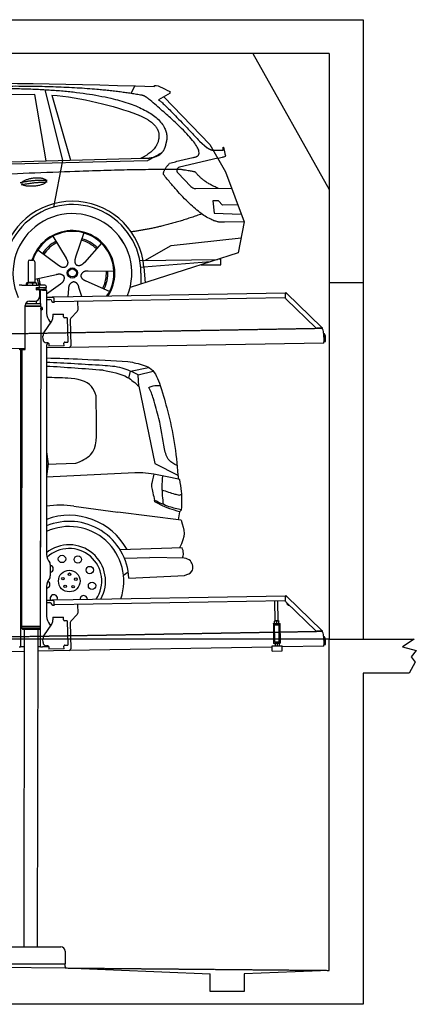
# Model space of a CAD drawing. Header units: millimetres. Extents: x 873 to 6785, y 5966 to 11766.
# Tile 4 of 4: x 4451 to 6785, y 5966 to 11766. Entities that reach past the tile are written whole.
import ezdxf

# ---------------------------------------------------------------- set-up
doc = ezdxf.new("R2010")
doc.units = ezdxf.units.MM
doc.linetypes.add('GEN3', pattern=[6.25, 5, -1.25])
doc.layers.get('0').update_dxf_attribs({"lineweight": 25})
for name, color, linetype, lineweight in [('3', 6, 'GEN3', 25), ('5', 3, 'Continuous', 25), ('AM_0', 7, 'Continuous', 25)]:
    doc.layers.add(name, color=color, linetype=linetype, lineweight=lineweight)
doc.layers.add('Car', color=10, linetype='Continuous')

msp = doc.modelspace()

# ---------------------------------------------------------------- linework, layer by layer
for p, q in [((872.8, 11765.9), (6472.8, 11765.9)), ((6472.8, 11765.9), (6472.8, 10165.9)), ((6272.8, 11565.9), (1072.8, 11565.9)), ((6272.8, 11565.9), (6272.8, 8115.9)), ((4499.6, 10340), (4499.6, 10220)), ((4509.6, 10350), (4529.6, 10350)), ((4539.6, 10340), (4539.6, 10220)), ((6472.8, 10315.9), (6472.8, 8115.9)), ((4489.6, 10212.5), (4489.6, 10202.5)), ((4492.1, 10215), (4491.6, 10214.7)), ((4492.5, 10215), (4492.1, 10215)), ((4510.3, 10215), (4492.5, 10215)), ((4495.4, 10212.5), (4495.4, 10202.5)), ((4499.6, 10220), (4539.6, 10220)), ((4501.6, 10215), (4501.6, 10220)), ((4537.4, 10215), (4510.3, 10215)), ((4525.3, 10212.5), (4525.3, 10202.5)), ((4547.1, 10215), (4537.4, 10215)), ((4537.6, 10215), (4537.6, 10220)), ((4547.1, 10215), (4547.5, 10214.7)), ((4549.5, 10212.5), (4549.5, 10202.5)), ((6472.8, 10215.9), (6272.8, 10215.9)), ((4463.6, 10202.5), (4447.6, 10202.5)), ((4463.6, 10202.5), (4557.6, 10202.5)), ((4548.7, 10174), (4548.6, 10174)), ((4550.6, 10186), (4548.7, 10186)), ((4550.6, 10174), (4548.7, 10174)), ((4549.6, 10176.6), (4549.6, 10183.8)), ((4550.6, 10186), (4551.6, 10186)), ((4550.6, 10186), (4550.6, 10174)), ((4551.6, 10174), (4550.6, 10174)), ((4564.6, 10186), (4551.6, 10186)), ((4552.2, 10174), (4551.6, 10174)), ((4552.2, 10186.5), (4564.6, 10186.5)), ((4564.6, 10174), (4552.2, 10174)), ((4597.6, 10202.5), (4557.6, 10202.5)), ((4564.6, 10186), (4565.6, 10186)), ((4565.6, 10174), (4564.6, 10174)), ((4567.7, 10186), (4565.6, 10186)), ((4565.6, 10174), (4565.6, 10186)), ((4565.6, 10174), (4567.7, 10174)), ((4567.6, 10192.5), (4567.6, 10189.5)), ((4567.6, 10171), (4567.6, 10132.5)), ((4603.4, 10186), (4567.7, 10186)), ((4603.4, 10174), (4567.7, 10174)), ((4572.6, 10093.9), (4572.6, 10172.5)), ((4584.6, 10172.5), (4572.6, 10172.5)), ((4584.6, 10172.5), (4606.6, 10172.5)), ((4592.2, 10186.5), (4604.6, 10186.5)), ((4603.4, 10186), (4605.6, 10186)), ((4605.6, 10174), (4603.4, 10174)), ((4605.6, 10174), (4605.6, 10186)), ((4607.6, 10189.5), (4607.6, 10192.5)), ((4607.6, 10171.5), (4607.6, 10049.5)), ((4651, 10133), (6015.8, 10156.8)), ((6017, 10158.5), (6015.6, 10157.1)), ((6017.4, 10155.4), (6015.6, 10157.1)), ((6016, 10150), (6015.8, 10156.8)), ((6017, 10158.5), (6018.8, 10156.8)), ((6018.9, 10153.9), (6017.4, 10155.4)), ((6018.8, 10156.8), (6020.3, 10155.3)), ((6018.9, 10153.9), (6019.2, 10154.3)), ((6019.2, 10154.3), (6020.3, 10155.3)), ((6020.3, 10155.3), (6229.5, 9953.3)), ((4486.4, 10094), (4574.6, 10093.9)), ((4489.6, 10094), (4489.6, 10098.7)), ((4508.6, 10107.5), (4542.6, 10107.5)), ((4549.6, 10093.9), (4549.6, 10108.5)), ((4574.5, 10080.6), (4574.6, 10093.9)), ((4607.6, 10132.3), (4641, 10132.8)), ((4641.1, 10128.8), (4607.6, 10128.3)), ((4607.6, 10117.2), (4628.8, 10117.6)), ((4639, 10107.8), (4639, 10106.8)), ((4641, 10132.8), (4651, 10133)), ((4651.1, 10129), (4641.1, 10128.8)), ((4644.1, 10101.9), (4649.1, 10102)), ((4651.2, 10125), (4651, 10133)), ((4651.2, 10125), (4651.5, 10108)), ((6011.4, 10126.8), (4656.6, 10103.1)), ((4791.5, 10105.5), (4792.4, 10054.6)), ((6016.1, 10125.9), (6015.7, 10148.4)), ((6193, 9951), (6019.2, 10118.9)), ((4483.6, 9825.5), (4483.6, 10082.5)), ((4483.6, 9825.5), (4483.6, 10082.5)), ((4483.6, 10080.8), (4574.5, 10080.6)), ((4483.6, 10079), (4571.5, 10078.9)), ((4571.5, 10078.9), (4483.6, 10079)), ((4574.5, 10077.2), (4483.6, 10077.3)), ((4571.5, 10078.9), (4574.5, 10080.6)), ((4571.5, 10078.9), (4574.5, 10077.2)), ((4574.5, 10056.4), (4571.8, 8191.9)), ((4572.6, 10078.3), (4572.6, 10079.5)), ((4574.5, 10077.2), (4574.5, 10071.4)), ((4574.5, 10071.4), (4581.5, 10071.4)), ((4574.5, 10056.4), (4581.5, 10056.4)), ((4581.5, 10056.4), (4581.5, 10071.4)), ((4582.5, 10070.4), (4581.5, 10071.4)), ((4582.5, 10057.4), (4581.5, 10056.4)), ((4582.5, 10070.4), (4582.5, 10057.4)), ((4789.6, 10047.5), (4751.2, 10007.7)), ((4593.6, 9922.1), (4639.7, 9990.5)), ((4621, 9999.5), (4632.4, 9979.7)), ((4645.3, 10030.9), (4708.3, 10032)), ((4645.3, 10030.9), (4645.6, 10014.9)), ((4645.7, 10010.7), (4645.6, 10014.9)), ((4708.6, 10016), (4708.3, 10032)), ((4708.6, 10016), (4708.6, 10015)), ((4713.7, 10010.1), (4714.7, 10010.1)), ((4730.7, 10010.4), (4714.7, 10010.1)), ((4730.7, 10010.4), (4733.2, 9866.4)), ((4748.4, 10000.5), (4751.1, 9844.7)), ((6222.7, 9948.5), (6200.2, 9948.1)), ((6228.5, 9952.3), (6228.1, 9951.9)), ((6229.6, 9950.4), (6228.1, 9951.9)), ((6229.5, 9953.3), (6228.5, 9952.3)), ((6229.5, 9953.3), (6231, 9951.9)), ((6231.4, 9948.7), (6229.6, 9950.4)), ((6231, 9951.9), (6232.8, 9950.1)), ((6231.4, 9948.7), (6232.8, 9950.1)), ((6240, 9920), (6240.9, 9868.7)), ((4587.9, 9881.9), (4587.6, 9901.9)), ((4616.3, 9862.4), (4608.3, 9862.2)), ((4711.3, 9861), (4711.3, 9860)), ((4711.6, 9844), (4711.3, 9860)), ((4717.2, 9866.1), (4716.2, 9866.1)), ((4717.2, 9866.1), (4733.2, 9866.4)), ((6241, 9860.7), (4741.3, 9834.5)), ((6241, 9860.7), (6240.9, 9868.7)), ((6242.3, 9903.2), (6242.9, 9870.8)), ((6242.9, 9870.8), (6250.9, 9871)), ((6250.9, 9871), (6250.3, 9903.3)), ((4483.6, 9830), (4146.4, 9824.2)), ((4463.6, 9822.5), (4447.6, 9822.5)), ((4463.6, 9822.5), (4447.6, 9822.5)), ((4455.6, 9819.5), (4455.6, 9822.5)), ((4455.6, 9819.5), (4455.6, 9822.5)), ((4455.6, 9819.5), (4455.6, 8097.5)), ((4464.1, 9822.5), (4461.8, 8192.1)), ((4463.6, 9822.5), (4480.6, 9822.5)), ((4463.6, 9822.5), (4480.6, 9822.5)), ((4607.6, 9839.5), (4607.6, 8629.1)), ((4741.3, 9834.5), (4607.6, 9832.2)), ((4621.4, 9857.5), (4621.6, 9842.5)), ((4711.6, 9844), (4621.6, 9842.5)), ((4572.6, 8072.5), (4572.6, 8697)), ((4621, 8579.1), (4627.2, 8568.3)), ((4630.6, 8555.8), (4630.6, 8489.2)), ((4627.2, 8476.7), (4621, 8465.8)), ((4607.6, 8415.8), (4607.6, 8264.5)), ((4651, 8348), (6015.8, 8371.8)), ((6017, 8373.5), (6015.6, 8372.1)), ((6017.4, 8370.4), (6015.6, 8372.1)), ((6016.1, 8340.9), (6015.7, 8363.4)), ((6016, 8365), (6015.8, 8371.8)), ((6017, 8373.5), (6018.8, 8371.8)), ((6018.9, 8368.9), (6017.4, 8370.4)), ((6018.8, 8371.8), (6020.3, 8370.3)), ((6018.9, 8368.9), (6019.2, 8369.3)), ((6019.2, 8369.3), (6020.3, 8370.3)), ((6020.3, 8370.3), (6229.5, 8168.3)), ((4607.6, 8347.3), (4641, 8347.8)), ((4641.1, 8343.8), (4607.6, 8343.3)), ((4607.6, 8332.2), (4628.8, 8332.6)), ((4639, 8322.8), (4639, 8321.8)), ((4641, 8347.8), (4651, 8348)), ((4651.1, 8344), (4641.1, 8343.8)), ((4644.1, 8316.9), (4649.1, 8317)), ((4651.2, 8340), (4651, 8348)), ((4651.2, 8340), (4651.5, 8323)), ((6011.4, 8341.8), (4656.6, 8318.1)), ((4791.5, 8320.5), (4792.4, 8269.6)), ((5955.4, 8224.1), (5953.4, 8340.7)), ((5971.4, 8224.3), (5969.4, 8341)), ((6193, 8166), (6019.2, 8333.9)), ((4645.3, 8245.9), (4708.3, 8247)), ((4645.3, 8245.9), (4645.6, 8229.9)), ((4708.6, 8231), (4708.3, 8247)), ((4789.6, 8262.5), (4751.2, 8222.7)), ((4571.8, 8191.9), (4461.8, 8192.1)), ((4461.8, 8192.1), (4571.8, 8191.9)), ((4461.8, 8192.1), (4461.8, 8181.1)), ((4461.8, 8181.1), (4571.8, 8180.9)), ((4468.8, 8174.1), (4461.8, 8181.1)), ((4564.8, 8173.9), (4571.8, 8180.9)), ((4571.8, 8191.9), (4571.8, 8180.9)), ((4593.6, 8137.1), (4639.7, 8205.5)), ((4621, 8214.5), (4632.4, 8194.7)), ((4645.7, 8225.7), (4645.6, 8229.9)), ((4708.6, 8231), (4708.6, 8230)), ((4713.7, 8225.1), (4714.7, 8225.1)), ((4730.7, 8225.4), (4714.7, 8225.1)), ((4730.7, 8225.4), (4733.2, 8081.4)), ((4748.4, 8215.5), (4751.1, 8059.7)), ((5943.7, 8209), (5948.7, 8209.1)), ((5943.7, 8209), (5943.8, 8201.1)), ((5948.8, 8201.1), (5943.8, 8201.1)), ((5943.8, 8201.1), (5943.9, 8193.1)), ((5943.9, 8193.1), (5945.4, 8108.1)), ((5948.7, 8209.1), (5978.7, 8209.7)), ((5948.8, 8201.1), (5978.8, 8201.7)), ((5952.1, 8101.2), (5950.4, 8201.2)), ((5952.2, 8224), (5951.4, 8223.6)), ((5951.6, 8210.7), (5951.4, 8222.5)), ((5952.4, 8209.2), (5951.7, 8209.6)), ((5974.7, 8224.4), (5952.2, 8224)), ((5963.6, 8210.9), (5963.4, 8222.7)), ((5974.7, 8224.4), (5975.4, 8224)), ((5974.9, 8209.6), (5975.7, 8210)), ((5975.6, 8211.1), (5975.4, 8222.9)), ((5979, 8101.6), (5977.3, 8201.6)), ((5978.7, 8209.7), (5983.7, 8209.7)), ((5983.8, 8201.7), (5978.8, 8201.7)), ((5983.8, 8201.7), (5983.7, 8209.7)), ((5983.9, 8193.7), (5983.8, 8201.7)), ((5985.4, 8108.8), (5983.9, 8193.7)), ((4564.8, 8173.9), (4468.8, 8174.1)), ((4476.9, 8174), (4474, 6304)), ((4556.9, 8173.9), (4554, 6304)), ((6222.7, 8163.5), (6200.2, 8163.1)), ((6228.5, 8167.3), (6228.1, 8166.9)), ((6229.6, 8165.4), (6228.1, 8166.9)), ((6229.5, 8168.3), (6228.5, 8167.3)), ((6229.5, 8168.3), (6231, 8166.9)), ((6231.4, 8163.7), (6229.6, 8165.4)), ((6231, 8166.9), (6232.8, 8165.1)), ((6231.4, 8163.7), (6232.8, 8165.1)), ((6240, 8135), (6240.9, 8083.7)), ((4447.6, 8072.5), (4455.6, 8072.5)), ((4455.6, 8097.5), (4455.6, 8072.5)), ((4463.6, 8072.5), (4455.6, 8072.5)), ((4476.6, 8072.5), (4463.6, 8072.5)), ((4572.6, 8072.5), (4556.6, 8072.5)), ((4572.6, 8072.5), (4584.6, 8072.5)), ((4621.4, 8072.5), (4584.6, 8072.5)), ((4587.9, 8096.9), (4587.6, 8116.9)), ((4616.3, 8077.4), (4608.3, 8077.2)), ((4621.4, 8072.5), (4621.6, 8057.5)), ((4711.3, 8076), (4711.3, 8075)), ((4711.6, 8059), (4711.3, 8075)), ((4717.2, 8081.1), (4716.2, 8081.1)), ((4717.2, 8081.1), (4733.2, 8081.4)), ((5936.1, 8070.4), (4741.3, 8049.5)), ((5936, 8077.1), (5996, 8078.1)), ((5936.5, 8047.1), (5936, 8077.1)), ((5945.4, 8108.1), (5945.6, 8100.1)), ((5945.6, 8100.1), (5950.6, 8100.2)), ((5945.6, 8100.1), (5945.7, 8092.1)), ((5950.7, 8092.2), (5945.7, 8092.1)), ((5950.6, 8100.2), (5980.6, 8100.7)), ((5950.7, 8092.2), (5980.7, 8092.7)), ((5952.1, 8101.2), (5979, 8101.6)), ((5954.5, 8092.2), (5953.7, 8091.8)), ((5953.7, 8090.7), (5953.9, 8078.9)), ((5954.7, 8077.4), (5954, 8077.8)), ((5957.6, 8100.3), (5957.6, 8101.3)), ((5965.7, 8090.9), (5965.9, 8079.1)), ((5973.6, 8100.6), (5973.6, 8101.6)), ((5977, 8092.6), (5977.7, 8092.2)), ((5977.2, 8077.8), (5978, 8078.3)), ((5977.7, 8091.1), (5977.9, 8079.3)), ((5980.6, 8100.7), (5985.6, 8100.8)), ((5985.7, 8092.8), (5980.7, 8092.7)), ((5985.6, 8100.8), (5985.4, 8108.8)), ((5985.7, 8092.8), (5985.6, 8100.8)), ((5996.5, 8048.1), (5996, 8078.1)), ((6241, 8075.7), (5996.1, 8071.4)), ((6241, 8075.7), (6240.9, 8083.7)), ((6242.3, 8118.2), (6242.9, 8085.8)), ((6242.9, 8085.8), (6250.9, 8086)), ((6250.9, 8086), (6250.3, 8118.3)), ((6272.8, 6165.9), (6272.8, 8115.9)), ((6272.8, 8115.9), (6772.8, 8115.9)), ((6772.8, 8115.9), (6704.4, 8071.1)), ((6704.4, 8071.1), (6785.4, 8049.5)), ((4476.5, 8044.9), (4146.4, 8039.2)), ((4741.3, 8049.5), (4556.6, 8046.3)), ((4711.6, 8059), (4621.6, 8057.5)), ((5936.5, 8047.1), (5996.5, 8048.1)), ((6785.4, 8049.5), (6755.3, 8012.8)), ((6755.3, 8012.8), (6778.3, 7980.4)), ((6778.3, 7980.4), (6743.8, 7915.9)), ((6743.8, 7915.9), (6472.8, 7915.9)), ((6472.8, 7915.9), (6472.8, 5965.9)), ((4152.8, 6304), (4692.8, 6304)), ((4717.8, 6279), (4717.8, 6204)), ((1832.8, 6208.6), (4717.8, 6179.9)), ((4127.5, 6205.1), (4717.8, 6205.1)), ((4717.8, 6189), (4717.8, 6204)), ((4717.8, 6189), (4717.8, 6179.9)), ((4717.8, 6179.9), (5572.8, 6145.8)), ((6272.8, 6165.9), (5772.3, 6145.8)), ((5572.8, 6040.9), (5572.8, 6145.8)), ((5772.3, 6145.8), (5772.8, 6040.9)), ((5772.8, 6040.9), (5572.8, 6040.9)), ((6472.8, 5965.9), (872.8, 5965.9))]:
    msp.add_line(p, q)
for centre, radius, start, end in [((4509.6, 10340), 10, 90, 180), ((4529.6, 10340), 10, 0, 90), ((4549.6, 10186.5), 1, 48.59038, 221.40962), ((4549.6, 10174), 1, 138.59038, 311.40962), ((4546.6, 10183.8), 3, 0, 41.40962), ((4546.6, 10176.6), 3, 318.59038, 0), ((4552.2, 10189.5), 3, 228.59038, 270), ((4552.2, 10171), 3, 90, 131.40962), ((4557.6, 10192.5), 10, 0, 90), ((4564.6, 10189.5), 3, 270, 0), ((4564.6, 10171), 3, 0, 90), ((4589.6, 10186.5), 1, 48.59038, 210), ((4592.2, 10189.5), 3, 228.59038, 270), ((4597.6, 10192.5), 10, 0, 90), ((4604.6, 10189.5), 3, 270, 0), ((4604.6, 10171), 3, 22.00087, 90), ((4606.6, 10171.5), 1, 0, 90), ((6020.7, 10148.5), 5, 129.24347, 181), ((4508.6, 10082.5), 25, 90, 180), ((4542.6, 10132.5), 25, 270, 0), ((4629, 10107.6), 10, 1, 91), ((4644, 10106.9), 5, 181, 271), ((4649, 10107), 5, 271, 327.76328), ((4656.5, 10108.1), 5, 181, 271), ((6011.3, 10131.8), 5, 271, 342.47087), ((6026.1, 10126.1), 10, 181, 226), ((4707.6, 10049.5), 100, 180, 210), ((4782.4, 10054.4), 10, 316, 1), ((4610.7, 10010), 35, 326, 1), ((4713.6, 10015.1), 5, 181, 271), ((4758.4, 10000.7), 10, 136, 181), ((4622.6, 9902.5), 35, 146, 181), ((6200, 9958.1), 10, 226, 271), ((6222.6, 9953.5), 5, 271, 322.75653), ((6190, 9919.1), 50, 1, 41.06864), ((4607.9, 9882.2), 20, 181, 271), ((4632.6, 9839.5), 25, 120.68722, 180), ((4616.4, 9857.4), 5, 12.53696, 91), ((4716.3, 9861.1), 5, 91, 181), ((6234.3, 9903), 16, 1, 68.97569), ((6234.3, 9903), 8, 1, 42.40962), ((4480.6, 9825.5), 3, 270, 0), ((4480.6, 9825.5), 3, 270, 0), ((4741.1, 9844.5), 10, 271, 1), ((4571.6, 8673.5), 2, 60, 61.1039), ((4571.6, 8651.5), 2, 297.61599, 300), ((4707.6, 8629.1), 100, 180, 210), ((4605.6, 8555.8), 25, 0, 30), ((4605.6, 8489.2), 25, 330, 0), ((4707.6, 8415.8), 100, 150, 180), ((6020.7, 8363.5), 5, 129.24347, 181), ((4629, 8322.6), 10, 1, 91), ((4644, 8321.9), 5, 181, 271), ((4649, 8322), 5, 271, 327.76328), ((4656.5, 8323.1), 5, 181, 271), ((6011.3, 8346.8), 5, 271, 342.47087), ((6026.1, 8341.1), 10, 181, 226), ((6035.1, 8329.7), 12.5, 175.96802, 276.03198), ((4707.6, 8264.5), 100, 180, 210), ((4782.4, 8269.4), 10, 316, 1), ((4571.6, 8223.5), 2, 60, 82.15858), ((4571.6, 8201.5), 2, 276.68493, 300), ((4610.7, 8225), 35, 326, 1), ((4713.6, 8230.1), 5, 181, 271), ((4758.4, 8215.7), 10, 136, 181), ((4622.6, 8117.5), 35, 146, 181), ((6200, 8173.1), 10, 226, 271), ((6222.6, 8168.5), 5, 271, 322.75653), ((6190, 8134.1), 50, 1, 41.06864), ((6234.3, 8118), 16, 1, 68.97569), ((6234.3, 8118), 8, 1, 42.40962), ((4607.9, 8097.2), 20, 181, 271), ((4616.4, 8072.4), 5, 12.53696, 91), ((4716.3, 8076.1), 5, 91, 181), ((4741.1, 8059.5), 10, 271, 1), ((4692.8, 6279), 25, 0, 90)]:
    msp.add_arc(centre, radius, start, end)
for points, weights in [([(4492.5, 10215), (4491.2, 10215), (4489.6, 10212.5)], [1, 1.0379548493, 1]), ([(4495.4, 10212.5), (4493.9, 10215), (4492.5, 10215)], [1, 1.0379548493, 1]), ([(4510.3, 10215), (4503.4, 10215), (4495.4, 10212.5)], [1, 1.0379548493, 1]), ([(4525.3, 10212.5), (4517.3, 10215), (4510.3, 10215)], [1, 1.0379548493, 1]), ([(4537.4, 10215), (4531.8, 10215), (4525.3, 10212.5)], [1, 1.0379548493, 1]), ([(4549.5, 10212.5), (4543, 10215), (4537.4, 10215)], [1, 1.0379548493, 1]), ([(4547.5, 10214.7), (4548.4, 10214.2), (4549.5, 10212.5)], [1.01682908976, 1.02536255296, 1]), ([(5963.4, 8222.7), (5957.4, 8224.6), (5951.4, 8222.5)], [1, 1.15470053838, 1]), ([(5951.4, 8222.5), (5951.4, 8223.6), (5951.4, 8223.6)], [1, 1.07735026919, 1.07735026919]), ([(5951.6, 8210.7), (5957.7, 8208.8), (5963.6, 8210.9)], [1, 1.15470053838, 1]), ([(5951.7, 8209.6), (5951.7, 8209.6), (5951.6, 8210.7)], [1.07735026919, 1.07735026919, 1]), ([(5975.4, 8222.9), (5969.4, 8224.8), (5963.4, 8222.7)], [1, 1.15470053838, 1]), ([(5963.6, 8210.9), (5969.7, 8209), (5975.6, 8211.1)], [1, 1.15470053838, 1]), ([(5975.4, 8224), (5975.4, 8224), (5975.4, 8222.9)], [1.07735026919, 1.07735026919, 1]), ([(5975.6, 8211.1), (5975.7, 8210), (5975.7, 8210)], [1, 1.07735026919, 1.07735026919]), ([(5965.7, 8090.9), (5959.7, 8092.8), (5953.7, 8090.7)], [1, 1.15470053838, 1]), ([(5953.7, 8090.7), (5953.7, 8091.8), (5953.7, 8091.8)], [1, 1.07735026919, 1.07735026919]), ([(5953.9, 8078.9), (5960, 8077), (5965.9, 8079.1)], [1, 1.15470053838, 1]), ([(5954, 8077.8), (5954, 8077.8), (5953.9, 8078.9)], [1.07735026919, 1.07735026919, 1]), ([(5977.7, 8091.1), (5971.7, 8093), (5965.7, 8090.9)], [1, 1.15470053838, 1]), ([(5965.9, 8079.1), (5972, 8077.2), (5977.9, 8079.3)], [1, 1.15470053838, 1]), ([(5977.7, 8092.2), (5977.7, 8092.2), (5977.7, 8091.1)], [1.07735026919, 1.07735026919, 1]), ([(5977.9, 8079.3), (5978, 8078.3), (5978, 8078.3)], [1, 1.07735026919, 1.07735026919])]:
    msp.add_rational_spline(points, weights, degree=2)
for points, knots in [([(6017.3, 10152.1), (6017.1, 10152.2), (6017, 10152.2), (6016.5, 10152.5), (6016.3, 10152.6), (6016.1, 10152.7), (6016, 10152.7), (6015.9, 10152.8), (6015.9, 10152.8), (6015.9, 10152.8)], [0.5739587, 0.5739587, 0.5739587, 0.5739587, 0.6092825, 0.6092825, 0.6845767, 0.6845767, 0.7347196, 0.7347196, 0.7882871, 0.7882871, 0.7882871, 0.7882871]), ([(6018.4, 10153.1), (6018.3, 10153), (6018.1, 10152.9), (6017.8, 10152.6), (6017.7, 10152.5), (6017.6, 10152.4)], [0, 0, 0, 0, 0.0561983, 0.0561983, 0.1123863, 0.1123863, 0.1123863, 0.1123863]), ([(6020.3, 10155.3), (6020.3, 10155.3), (6020.3, 10155.2), (6020.4, 10155), (6020.3, 10154.8), (6019.9, 10154.4), (6019.7, 10154.2), (6019.3, 10153.8), (6019.1, 10153.6), (6018.8, 10153.4), (6018.6, 10153.2), (6018.4, 10153.1)], [0, 0, 0, 0, 0.0783959, 0.0783959, 0.2325433, 0.2325433, 0.3832567, 0.3832567, 0.4558696, 0.4558696, 0.5284931, 0.5284931, 0.5284931, 0.5284931]), ([(6019, 10153.5), (6019, 10153.6), (6019, 10153.7), (6019, 10153.8), (6019, 10153.8), (6018.9, 10153.8), (6018.9, 10153.9), (6018.9, 10153.9)], [0.170101, 0.170101, 0.170101, 0.170101, 0.2190838, 0.2190838, 0.2443424, 0.2443424, 0.2702641, 0.2702641, 0.2702641, 0.2702641]), ([(4574.5, 10071.4), (4574.5, 10071.4), (4574.5, 10071.2), (4574.4, 10070.4), (4574.3, 10069.9), (4574.2, 10068.5), (4574.1, 10067.7), (4574, 10065.8), (4574, 10064.8), (4574, 10063.9)], [3.394726, 3.394726, 3.394726, 3.394726, 3.677618, 3.677618, 3.96051, 3.96051, 4.243406, 4.243406, 4.526301, 4.526301, 4.526301, 4.526301]), ([(4574, 10063.9), (4574, 10063), (4574, 10061.9), (4574.1, 10060.1), (4574.2, 10059.3), (4574.3, 10057.9), (4574.4, 10057.3), (4574.5, 10056.6), (4574.5, 10056.4), (4574.5, 10056.4)], [0, 0, 0, 0, 0.282896, 0.282896, 0.565791, 0.565791, 0.848683, 0.848683, 1.131575, 1.131575, 1.131575, 1.131575]), ([(6226.6, 9950.5), (6226.7, 9950.7), (6226.8, 9950.8), (6227.1, 9951.1), (6227.2, 9951.2), (6227.3, 9951.4)], [0, 0, 0, 0, 0.0559258, 0.0559258, 0.1118618, 0.1118618, 0.1118618, 0.1118618]), ([(6227.3, 9951.4), (6227.4, 9951.6), (6227.6, 9951.8), (6228, 9952.3), (6228.2, 9952.6), (6228.7, 9953.1), (6228.9, 9953.3), (6229.2, 9953.4), (6229.2, 9953.4), (6229.4, 9953.4), (6229.4, 9953.4), (6229.5, 9953.3)], [0, 0, 0, 0, 0.0765895, 0.0765895, 0.2269961, 0.2269961, 0.3763352, 0.3763352, 0.4507859, 0.4507859, 0.5253306, 0.5253306, 0.5253306, 0.5253306]), ([(6228.1, 9951.9), (6228, 9951.9), (6228, 9952), (6227.9, 9952), (6227.8, 9952), (6227.7, 9952)], [0, 0, 0, 0, 0.0395192, 0.0395192, 0.1013995, 0.1013995, 0.1013995, 0.1013995]), ([(6017.3, 8367.1), (6017.1, 8367.2), (6017, 8367.2), (6016.5, 8367.5), (6016.3, 8367.6), (6016.1, 8367.7), (6016, 8367.7), (6015.9, 8367.8), (6015.9, 8367.8), (6015.9, 8367.8)], [0.5739587, 0.5739587, 0.5739587, 0.5739587, 0.6092825, 0.6092825, 0.6845767, 0.6845767, 0.7347196, 0.7347196, 0.7882871, 0.7882871, 0.7882871, 0.7882871]), ([(6018.4, 8368.1), (6018.3, 8368), (6018.1, 8367.9), (6017.8, 8367.6), (6017.7, 8367.5), (6017.6, 8367.4)], [0, 0, 0, 0, 0.0561983, 0.0561983, 0.1123863, 0.1123863, 0.1123863, 0.1123863]), ([(6020.3, 8370.3), (6020.3, 8370.3), (6020.3, 8370.2), (6020.4, 8370), (6020.3, 8369.8), (6019.9, 8369.4), (6019.7, 8369.2), (6019.3, 8368.8), (6019.1, 8368.6), (6018.8, 8368.4), (6018.6, 8368.2), (6018.4, 8368.1)], [0, 0, 0, 0, 0.0783959, 0.0783959, 0.2325433, 0.2325433, 0.3832567, 0.3832567, 0.4558696, 0.4558696, 0.5284931, 0.5284931, 0.5284931, 0.5284931]), ([(6019, 8368.5), (6019, 8368.6), (6019, 8368.7), (6019, 8368.8), (6019, 8368.8), (6018.9, 8368.8), (6018.9, 8368.9), (6018.9, 8368.9)], [0.170101, 0.170101, 0.170101, 0.170101, 0.2190838, 0.2190838, 0.2443424, 0.2443424, 0.2702641, 0.2702641, 0.2702641, 0.2702641]), ([(6226.6, 8165.5), (6226.7, 8165.7), (6226.8, 8165.8), (6227.1, 8166.1), (6227.2, 8166.2), (6227.3, 8166.4)], [0, 0, 0, 0, 0.0559258, 0.0559258, 0.1118618, 0.1118618, 0.1118618, 0.1118618]), ([(6227.3, 8166.4), (6227.4, 8166.6), (6227.6, 8166.8), (6228, 8167.3), (6228.2, 8167.6), (6228.7, 8168.1), (6228.9, 8168.3), (6229.2, 8168.4), (6229.2, 8168.4), (6229.4, 8168.4), (6229.4, 8168.4), (6229.5, 8168.3)], [0, 0, 0, 0, 0.0765895, 0.0765895, 0.2269961, 0.2269961, 0.3763352, 0.3763352, 0.4507859, 0.4507859, 0.5253306, 0.5253306, 0.5253306, 0.5253306]), ([(6228.1, 8166.9), (6228, 8166.9), (6228, 8167), (6227.9, 8167), (6227.8, 8167), (6227.7, 8167)], [0, 0, 0, 0, 0.0395192, 0.0395192, 0.1013995, 0.1013995, 0.1013995, 0.1013995])]:
    msp.add_open_spline(points, degree=3, knots=knots)
for points in [[(4621.4, 9857.5), (4621.3, 9857.8), (4621.3, 9858.1), (4621.2, 9858.4)], [(4621.4, 8072.5), (4621.3, 8072.8), (4621.3, 8073.1), (4621.2, 8073.4)]]:
    msp.add_open_spline(points, degree=3)
at = {"layer": '3'}
for p, q in [((1175.3, 9860.3), (6230.5, 9948.5)), ((1175.3, 8075.3), (6230.4, 8163.5)), ((4717.8, 6179.9), (6272.8, 6165.9))]:
    msp.add_line(p, q, dxfattribs=at)
at = {"layer": '5'}
msp.add_line((6272.8, 8115.9), (872.8, 8115.9), dxfattribs=at)
at = {"layer": 'AM_0'}
msp.add_line((5822.8, 11565.9), (6272.8, 10765.9), dxfattribs=at)
at = {"layer": 'Car'}
for p, q in [((5106.5, 11331.1), (5128.1, 11376.2)), ((4539.6, 11324.6), (3837.9, 11322.2)), ((4606, 10933.8), (4539.6, 11324.6)), ((4598.8, 11353.9), (4703.2, 10936.4)), ((4639.3, 11322.1), (4749.2, 10937.6)), ((5336.5, 11333.5), (5267.1, 11293.2)), ((5300, 11312.3), (5569.4, 11031)), ((5508.7, 11051), (5555, 11012)), ((5569.4, 11031), (5662.8, 10870.5)), ((5583.7, 10998.1), (5648, 10998.3)), ((2479.8, 10867.2), (5122.2, 10934.3)), ((2526.5, 10877.3), (5177.5, 10949.3)), ((4703.2, 10936.4), (4649.6, 10661.2)), ((5122.2, 10934.3), (5205.1, 10937.2)), ((5616.1, 10950.8), (5390.6, 10896.9)), ((5616.1, 10950.8), (5643.7, 10955.2)), ((5380.8, 10863.6), (5457.3, 10783.7)), ((5662.8, 10870.5), (5772.3, 10574.7)), ((5486.7, 10771.4), (5698.4, 10774.3)), ((5620.5, 10698.8), (5587.8, 10698.3)), ((5587.8, 10698.3), (5595.9, 10626.9)), ((5644.7, 10673.4), (5620.5, 10698.8)), ((5735.2, 10675), (5644.7, 10673.4)), ((5595.9, 10626.9), (5755.1, 10621.1)), ((5772.3, 10574.7), (5655.4, 10573.1)), ((5772.3, 10574.7), (5737.6, 10392.1)), ((4828.4, 10509.4), (4779.4, 10366.1)), ((4646.5, 10490.8), (4723.4, 10360.4)), ((4931.5, 10449.4), (4831.3, 10336)), ((5341.8, 10436.5), (5754.5, 10481)), ((4557.6, 10411.2), (4678.7, 10320.4)), ((5737.6, 10392.1), (5100.4, 10188.2)), ((5188, 10347), (5341.8, 10436.5)), ((5157.7, 10346.6), (5615.1, 10352.9)), ((5573.4, 10339.5), (5182.3, 10307.7)), ((5634.8, 10354.9), (5621.3, 10354.9)), ((5634.8, 10322.2), (5634.8, 10354.9)), ((5005.4, 10282.2), (4854, 10284.5)), ((5182.3, 10307.7), (5163, 10306.2)), ((5164.4, 10273.7), (5164.4, 10208.6)), ((5182.3, 10307.7), (5189.7, 10216.7)), ((5519, 10322.1), (5634.8, 10322.2)), ((4539.5, 10237.1), (4666.9, 10265.4)), ((4607.5, 10151.7), (4691.1, 10210.5)), ((4980.2, 10165.6), (4841.3, 10225.8)), ((4735.1, 10134.3), (4739.7, 10182.2)), ((4815.7, 10135.7), (4799.4, 10188.3)), ((5092.9, 9654.2), (5102.1, 9695.5)), ((5102.1, 9695.5), (5209.1, 9718)), ((5147.8, 9673.9), (5235.8, 9696.3)), ((5151.6, 9606.7), (5147.8, 9673.9)), ((5151.6, 9606.7), (5245.7, 9150.8)), ((4902.4, 9389.9), (4900.7, 9550.7)), ((4607.6, 9221.3), (4618.9, 9149.1)), ((4607.6, 9148.3), (4781.4, 9153.2)), ((4618.9, 9149.1), (4607.6, 9075.8)), ((5245.7, 9150.8), (5382.3, 9083.4)), ((5128.7, 9096.2), (4607.6, 9071.2)), ((5338.3, 9069.5), (5240.7, 9088.5)), ((5392.6, 9057.1), (5338.3, 9069.5)), ((5247.1, 8926.3), (5245.1, 8934.1)), ((5388.8, 8965.5), (5404.3, 8970.9)), ((4769.5, 8900.3), (5027.7, 8865.5)), ((5403.1, 8879.6), (5391.2, 8867.8)), ((5400.3, 8818.4), (5027.7, 8865.5)), ((5391.2, 8867.8), (5383.4, 8820.5)), ((5406.8, 8654.7), (5041.8, 8643.3)), ((5066.8, 8594.5), (5216.5, 8597.1)), ((5419.8, 8594.5), (5216.5, 8597.1)), ((5061.4, 8494.7), (5089.7, 8514))]:
    msp.add_line(p, q, dxfattribs=at)
for centre, radius in [((4760.5, 10274), 30.1), ((4760.5, 10274), 23.6), ((4699.7, 8589.2), 21.7), ((4793.3, 8586.4), 21.7), ((4863.1, 8524.1), 21.7), ((4742.6, 8459.3), 63.8), ((4705.2, 8473.1), 7.59), ((4744.2, 8499.1), 7.59), ((4781, 8470.1), 7.59), ((4717.9, 8428), 7.59), ((4764.8, 8426.1), 7.59), ((4876.6, 8431.5), 21.7)]:
    msp.add_circle(centre, radius, dxfattribs=at)
for centre, radius, start, end in [((5395.2, 10877.4), 20, 103.43575, 223.74729), ((5486.1, 10811.4), 40, 223.74729, 270.78612), ((4761, 10273.5), 422.7, 4.65041, 165.21264), ((4761, 10273.5), 403.4, 0.03154, 193.93116), ((4761, 10273.5), 350, 337.64956, 204.31242), ((4761, 10273.5), 350, 337.68758, 204.31242), ((4761, 10273.5), 250, 327.29649, 162.22918), ((4760.5, 10274), 245, 326.36505, 161.98037), ((4760.5, 10274), 209.6, 117.262, 146.39945), ((4760.5, 10274), 200.6, 117.11518, 146.54628), ((4760.5, 10274), 200.6, 45.11518, 74.54628), ((4760.5, 10274), 209.6, 45.262, 74.39945), ((4760.5, 10274), 200.6, 333.11518, 2.54628), ((4760.5, 10274), 209.6, 333.262, 2.39945), ((4760.5, 10274), 209.6, 189.262, 200.00294), ((4760.5, 10274), 200.6, 189.11518, 200.94026), ((4742.1, 8458.9), 387.6, 28.62509, 110.3146), ((4742.1, 8458.9), 351.9, 2.76544, 112.48162), ((4742.1, 8458.9), 321.3, 341.12114, 114.7613), ((4742.1, 8458.9), 213.7, 330.26373, 128.98351), ((4742.6, 8459.3), 191.3, 326.02265, 133.00039), ((4626.3, 8531.2), 21.7, 281.4268, 78.5732), ((4607.2, 8439.6), 21.7, 272.35056, 56.92497), ((4651.6, 8357.2), 21.7, 335.98274, 206.01726), ((4827.3, 8351.9), 21.7, 358.88885, 183.11115)]:
    msp.add_arc(centre, radius, start, end, dxfattribs=at)
for points, degree in [([(2897.6, 11325.7), (3308.2, 11404.5), (4068.5, 11405.3), (5241.8, 11373.2)], 3), ([(5168.3, 11320.8), (4866.2, 11375.4), (4391.7, 11373.3)], 2), ([(5241.8, 11373.2), (5249.8, 11392.8), (5297.8, 11356.9), (5335.6, 11342.1)], 3), ([(4639.3, 11322.1), (4811.4, 11308.5), (5008.5, 11257.3), (5142.6, 11208.2)], 3), ([(5218.5, 11291.3), (5192.1, 11316.6), (5168.3, 11320.8)], 2), ([(5336.5, 11333.5), (5338.1, 11335.2), (5333.6, 11337.3), (5338.1, 11341.1), (5335.6, 11342.1)], 4), ([(5470, 10954.8), (5610.7, 10962.2), (5218.5, 11291.3)], 2), ([(5267.1, 11293.2), (5271.2, 11304), (5508.7, 11051)], 2), ([(5142.6, 11208.2), (5259.2, 11160.3), (5270, 11094.3)], 2), ([(5270, 11094.3), (5277.2, 11000), (5160.8, 10948.8)], 2), ([(5177.5, 10949.3), (5227.5, 10950.6), (5295.1, 10954.2), (5307.3, 11004.2), (5314.8, 11047.6)], 4), ([(5205.1, 10937.2), (5235.1, 10954), (5290.2, 10984.8)], 2), ([(5555, 11012), (5563.4, 11004.9), (5581.4, 10995.2), (5585.9, 10997.8), (5587.8, 10999.3)], 4), ([(5661.2, 10963.2), (5661.5, 10959.5), (5653.8, 10956.9), (5643.7, 10955.2)], 3), ([(5648, 10998.3), (5645.3, 11046.3), (5661.2, 10963.2)], 2), ([(5296.9, 10853.9), (5294.2, 10878), (5333.4, 10921)], 2), ([(5333.4, 10921), (5470, 10954.8)], 1), ([(5397.9, 10883.4), (4521.1, 10888.5), (2091.8, 10711.6)], 2), ([(5655.4, 10573.1), (5532.7, 10558.1), (5296.9, 10853.9)], 2), ([(5486.1, 10867.4), (5484.7, 10870.3), (5397.9, 10883.4)], 2), ([(5619.2, 10773.2), (5532.9, 10806.8), (5486.1, 10867.4)], 2), ([(4453.7, 10806.2), (4528.8, 10824.4), (4612.4, 10820.1)], 2), ([(4461.1, 10793.5), (4534.9, 10809.4), (4612.8, 10810)], 2), ([(5522.7, 10622.1), (5299.4, 10540.8), (5107, 10516.2)], 2), ([(4723.4, 10360.4), (4741.9, 10334.3), (4725.5, 10313.1)], 2), ([(4779.4, 10366.1), (4775.1, 10353.5), (4771.4, 10339.4), (4776, 10325.7), (4786.9, 10319.3)], 4), ([(4831.3, 10336), (4822.4, 10326), (4812, 10315.8), (4797.8, 10313), (4786.9, 10319.3)], 4), ([(4666.9, 10265.4), (4697.4, 10274.9), (4712.5, 10252.8)], 2), ([(4678.7, 10320.4), (4702.6, 10299.1), (4725.5, 10313.1)], 2), ([(4854, 10284.5), (4822.2, 10287.7), (4811.8, 10262.9)], 2), ([(4691.1, 10210.5), (4718.7, 10226.6), (4712.5, 10252.8)], 2), ([(4739.7, 10182.2), (4740.1, 10214.2), (4765.9, 10221.8)], 2), ([(4799.4, 10188.3), (4792.6, 10219.6), (4765.9, 10221.8)], 2), ([(4841.3, 10225.8), (4811.1, 10236.1), (4811.8, 10262.9)], 2), ([(4938.7, 9728.6), (4828.4, 9735.4), (4718, 9742.2), (4607.6, 9746.9)], 3), ([(5087.4, 9751.8), (5107.6, 9749.9), (5121.5, 9746.5), (5135, 9742.7)], 3), ([(4941.4, 9700.6), (4830.2, 9709.2), (4718.9, 9717.8), (4607.6, 9723.6)], 3), ([(4733.3, 9654.8), (4691.4, 9656), (4649.5, 9657.1), (4607.6, 9658.2)], 3), ([(4769.5, 8900.3), (4717.8, 8908.6), (4663.5, 8907.3), (4607.6, 8900.4)], 3), ([(5400.3, 8818.4), (5420.1, 8757.2), (5430.4, 8724.7), (5391.2, 8654.2)], 3)]:
    msp.add_open_spline(points, degree=degree, dxfattribs=at)
for points, degree, knots in [([(3067.5, 11316.5), (3094.4, 11318), (3233.3, 11324.8), (4253.8, 11372.2), (4874, 11382.2), (5347.1, 11234.9), (5314.8, 11047.6)], 4, [0.0821318, 0.0821318, 0.0821318, 0.0821318, 0.0821318, 0.258851, 0.508851, 1, 1, 1, 1, 1]), ([(4462.7, 10801), (4461.7, 10809.3), (4482.4, 10826), (4564.7, 10847.6), (4658.2, 10816.1), (4572.5, 10783), (4487.7, 10782.1), (4463.7, 10792.8), (4462.7, 10801)], 5, [0, 0, 0, 0, 0, 0, 0.300106, 0.500106, 0.700106, 1, 1, 1, 1, 1, 1]), ([(4607.6, 9773.3), (4677.8, 9771.8), (4837.8, 9766.6), (4997.7, 9757.1), (5087.4, 9751.8)], 3, [973.608696, 973.608696, 973.608696, 973.608696, 1184.346971, 1454.028673, 1454.028673, 1454.028673, 1454.028673]), ([(5277.8, 9610.5), (5296.9, 9548.5), (5346.4, 9383.5), (5373.7, 9203.8), (5383.5, 9067.3), (5384, 9059)], 3, [0, 0, 0, 0, 131.084966, 516.688843, 541.438903, 541.438903, 541.438903, 541.438903]), ([(5240.7, 9088.5), (5227, 9034.7), (5223.9, 9016.1), (5237.3, 8964.5), (5245.1, 8934.1)], 3, [11.821926, 11.821926, 11.821926, 11.821926, 76.947695, 170.16939, 170.16939, 170.16939, 170.16939]), ([(5290.5, 9078.8), (5289.1, 9056.7), (5285.9, 9000.6), (5291.6, 8944.7), (5295, 8910.8)], 3, [10.525342, 10.525342, 10.525342, 10.525342, 76.947695, 178.879742, 178.879742, 178.879742, 178.879742]), ([(5403.1, 8879.6), (5407, 8921.8), (5406, 8973.2), (5397.2, 9033.5), (5392.6, 9057.1)], 3, [0, 0, 0, 0, 108.884996, 180.77999, 180.77999, 180.77999, 180.77999]), ([(5403.1, 8879.6), (5378.6, 8883.8), (5323.9, 8895.7), (5273.3, 8920.4), (5245.1, 8934.1)], 3, [50.544104, 50.544104, 50.544104, 50.544104, 125.030125, 218.508092, 218.508092, 218.508092, 218.508092])]:
    msp.add_open_spline(points, degree=degree, knots=knots, dxfattribs=at)
for points in [[(5147.8, 9673.9), (5053.5, 9713.3), (4938.7, 9728.6)], [(4941.4, 9700.6), (5085.3, 9658.8), (5151.6, 9606.7)], [(5135, 9742.7), (5224.3, 9707.7), (5277.8, 9610.5)], [(4900.7, 9550.7), (4873.9, 9605.1), (4733.3, 9654.8)], [(5211.4, 9599.7), (5237.1, 9608.8), (5277.8, 9610.5)], [(5237.4, 9532.3), (5225.8, 9568.5), (5211.4, 9599.7)], [(5302.6, 9237.3), (5270.1, 9416.9), (5237.4, 9532.3)], [(4781.4, 9153.2), (4867.6, 9203.4), (4902.4, 9389.9)], [(5377.4, 9139.3), (5330.3, 9170.7), (5302.6, 9237.3)], [(5240.7, 9088.5), (5175.2, 9096.3), (5128.7, 9096.2)], [(5288.3, 8996.7), (5364.2, 8971.6), (5388.8, 8965.5)], [(5391.2, 8867.8), (5334.5, 8884.7), (5276.2, 8909.6), (5247.1, 8926.3)], [(5409.1, 8594.6), (5414.4, 8622.2), (5406.8, 8654.7)], [(5421.6, 8492.6), (5464.4, 8516.8), (5455.5, 8577.3), (5419.8, 8594.5)], [(5093.6, 8475.8), (5421.6, 8492.6)]]:
    msp.add_spline(points, degree=3, dxfattribs=at)

doc.saveas('drawing.dxf')
